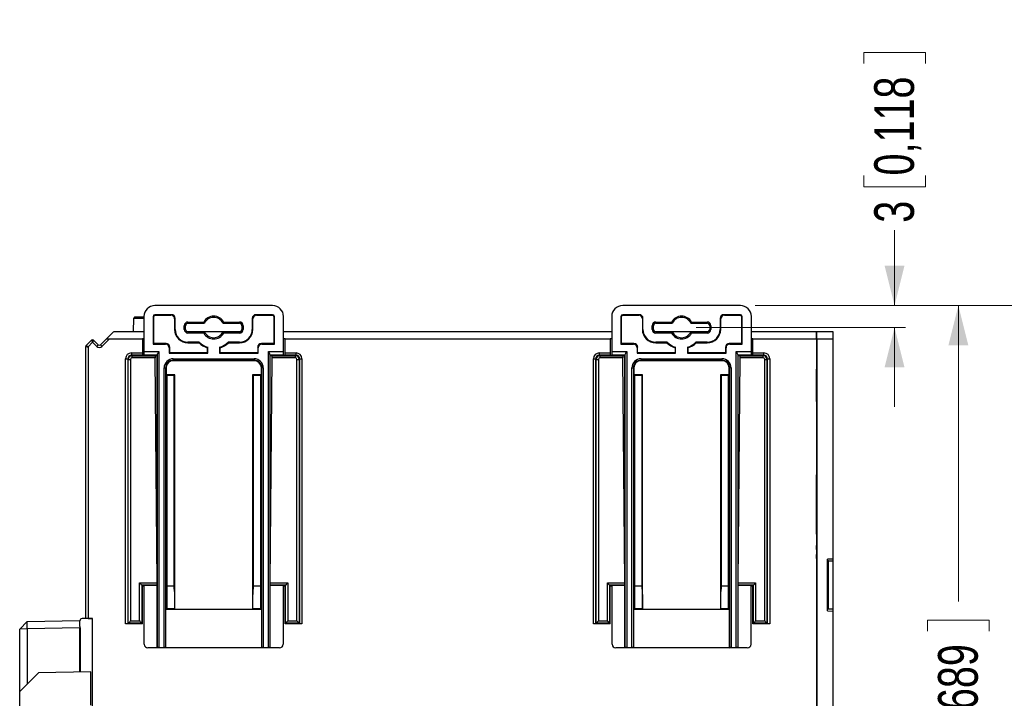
# Model space of a CAD drawing. Header units: millimetres. Extents: x 0 to 840, y 0 to 594.
# Tile 75 of 77: x 634 to 768, y 333 to 425. Entities that reach past the tile are written whole.
import ezdxf

# ---------------------------------------------------------------- set-up
doc = ezdxf.new("R2010")
doc.units = ezdxf.units.MM
doc.header["$LTSCALE"] = 2
doc.linetypes.add('SLD-Solid', pattern=[0])
doc.styles.add('SLDTEXTSTYLE2', font='ARIALN.TTF', dxfattribs={"width": 0.87})
doc.dimstyles.new('SLDDIMSTYLE0', dxfattribs={"dimtxt": 5.4, "dimasz": 5.4, "dimexe": 0, "dimexo": 0.0625, "dimgap": 1.35, "dimtad": 0, "dimdec": 1, "dimrnd": 1e-09, "dimzin": 12, "dimdsep": 46, "dimtxsty": 'SLDTEXTSTYLE2', "dimsah": 1, "dimcen": 0.09, "dimadec": 0, "dimazin": 3, "dimtfac": 1, "dimtdec": 3, "dimtofl": 0, "dimtmove": 0, "dimatfit": 3, "dimfxl": 1, "dimfrac": 2, "dimtolj": 1, "dimtzin": 12, "dimarcsym": 0})
doc.dimstyles.new('SLDDIMSTYLE1', dxfattribs={"dimtxt": 5.4, "dimasz": 5.4, "dimexe": 0, "dimexo": 0.0625, "dimgap": 1.35, "dimtad": 0, "dimdec": 1, "dimrnd": 1e-09, "dimzin": 12, "dimdsep": 46, "dimtxsty": 'SLDTEXTSTYLE2', "dimsah": 1, "dimcen": 0.09, "dimadec": 0, "dimazin": 3, "dimtfac": 1, "dimtdec": 3, "dimtmove": 0, "dimatfit": 0, "dimfxl": 1, "dimfrac": 2, "dimtolj": 1, "dimtzin": 12, "dimarcsym": 0})

# ---------------------------------------------------------------- blocks, each defined once
blk = doc.blocks.new('_D_11')
at = {"color": 1, "linetype": 'SLD-Solid', "lineweight": 18}
for p, q in [((749.08, 419.15), (749.08, 420.67)), ((749.08, 420.67), (757.48, 420.67)), ((757.48, 420.67), (757.48, 419.15)), ((749.08, 403.93), (749.08, 402.4)), ((757.48, 402.4), (757.48, 403.93)), ((749.08, 402.4), (757.48, 402.4)), ((753.28, 386.24), (753.28, 396.49)), ((734.3, 386.24), (754.78, 386.24)), ((726.3, 383.24), (754.78, 383.24)), ((753.28, 383.24), (753.28, 372.44))]:
    blk.add_line(p, q, dxfattribs=at)
for points in [[(753.28, 386.24), (754.63, 391.64), (751.93, 391.64)], [(753.28, 383.24), (751.93, 377.84), (754.63, 377.84)]]:
    blk.add_solid(points, dxfattribs=at)
at = {"color": 1, "linetype": 'SLD-Solid', "lineweight": 18, "char_height": 5.4, "attachment_point": 1, "rotation": 90, "style": 'SLDTEXTSTYLE2'}
for s, insert in [('0,118', (750.52, 403.93)), ('3', (750.52, 397.5))]:
    blk.add_mtext(s, dxfattribs=dict(at, insert=insert))
blk = doc.blocks.new('_D_12')
at = {"color": 1, "linetype": 'SLD-Solid', "lineweight": 18}
for p, q in [((734.3, 386.24), (763.46, 386.24)), ((761.96, 386.24), (761.96, 345.97)), ((757.76, 341.92), (757.76, 343.44)), ((757.76, 343.44), (766.16, 343.44)), ((766.16, 343.44), (766.16, 341.92)), ((757.76, 326.69), (757.76, 325.17)), ((766.16, 325.17), (766.16, 326.69)), ((757.76, 325.17), (766.16, 325.17)), ((761.96, 267.15), (761.96, 307.41)), ((726.3, 267.15), (763.46, 267.15))]:
    blk.add_line(p, q, dxfattribs=at)
for points in [[(761.96, 386.24), (760.61, 380.84), (763.31, 380.84)], [(761.96, 267.15), (763.31, 272.55), (760.61, 272.55)]]:
    blk.add_solid(points, dxfattribs=at)
at = {"color": 1, "linetype": 'SLD-Solid', "lineweight": 18, "char_height": 5.4, "attachment_point": 1, "rotation": 90, "style": 'SLDTEXTSTYLE2'}
for s, insert in [('4,689', (759.2, 326.69)), ('119,1', (759.2, 308.42))]:
    blk.add_mtext(s, dxfattribs=dict(at, insert=insert))
blk = doc.blocks.new('_D_13')
at = {"color": 1, "linetype": 'SLD-Solid', "lineweight": 18}
for p, q in [((734.3, 386.24), (779.61, 386.24)), ((778.11, 386.24), (778.11, 344.47)), ((773.91, 340.42), (773.91, 341.94)), ((773.91, 341.94), (782.31, 341.94)), ((782.31, 341.94), (782.31, 340.42)), ((773.91, 325.19), (773.91, 323.67)), ((782.31, 323.67), (782.31, 325.19)), ((773.91, 323.67), (782.31, 323.67)), ((778.11, 264.15), (778.11, 305.91)), ((734.3, 264.15), (779.61, 264.15))]:
    blk.add_line(p, q, dxfattribs=at)
for points in [[(778.11, 386.24), (776.76, 380.84), (779.46, 380.84)], [(778.11, 264.15), (779.46, 269.55), (776.76, 269.55)]]:
    blk.add_solid(points, dxfattribs=at)
at = {"color": 1, "linetype": 'SLD-Solid', "lineweight": 18, "char_height": 5.4, "attachment_point": 1, "rotation": 90, "style": 'SLDTEXTSTYLE2'}
for s, insert in [('4,807', (775.35, 325.19)), ('122,1', (775.35, 306.92))]:
    blk.add_mtext(s, dxfattribs=dict(at, insert=insert))

msp = doc.modelspace()

# ---------------------------------------------------------------- linework, layer by layer
at = {"color": 7, "linetype": 'SLD-Solid', "lineweight": 25}
for p, q in [((668.65, 386.24), (652.65, 386.24)), ((732.3, 386.24), (716.3, 386.24)), ((649.72, 384.49), (649.7, 382.69)), ((649.92, 384.69), (649.72, 384.49)), ((651.15, 384.49), (649.72, 384.49)), ((649.92, 384.69), (651.15, 384.69)), ((651.15, 384.74), (651.15, 379.98)), ((652.4, 384.74), (652.4, 380.99)), ((652.48, 384.74), (652.4, 384.74)), ((652.48, 381.06), (652.48, 384.74)), ((654.9, 384.99), (652.65, 384.99)), ((652.65, 384.91), (652.65, 384.99)), ((652.65, 384.91), (654.83, 384.91)), ((654.83, 384.91), (654.9, 384.99)), ((655.4, 384.49), (655.33, 384.41)), ((655.4, 382.99), (655.4, 384.49)), ((665.9, 384.49), (665.9, 382.99)), ((665.98, 384.41), (665.9, 384.49)), ((668.65, 384.99), (666.4, 384.99)), ((666.4, 384.99), (666.48, 384.91)), ((666.48, 384.91), (668.65, 384.91)), ((668.65, 384.91), (668.65, 384.99)), ((668.83, 384.74), (668.9, 384.74)), ((668.83, 384.74), (668.83, 381.06)), ((668.9, 380.99), (668.9, 384.74)), ((670.15, 379.98), (670.15, 384.74)), ((714.8, 384.74), (714.8, 379.98)), ((716.05, 384.74), (716.05, 380.99)), ((716.13, 384.74), (716.05, 384.74)), ((716.13, 381.06), (716.13, 384.74)), ((718.55, 384.99), (716.3, 384.99)), ((716.3, 384.91), (716.3, 384.99)), ((716.3, 384.91), (718.48, 384.91)), ((718.48, 384.91), (718.55, 384.99)), ((719.05, 384.49), (718.98, 384.41)), ((719.05, 382.99), (719.05, 384.49)), ((729.55, 384.49), (729.55, 382.99)), ((729.63, 384.41), (729.55, 384.49)), ((732.3, 384.99), (730.05, 384.99)), ((730.05, 384.99), (730.13, 384.91)), ((730.13, 384.91), (732.3, 384.91)), ((732.3, 384.91), (732.3, 384.99)), ((732.48, 384.74), (732.55, 384.74)), ((732.48, 384.74), (732.48, 381.06)), ((732.55, 380.99), (732.55, 384.74)), ((733.8, 379.98), (733.8, 384.74)), ((655.33, 384.41), (655.33, 382.99)), ((656.65, 382.99), (656.65, 383.49)), ((656.82, 383.49), (656.65, 383.49)), ((656.82, 382.99), (656.82, 383.49)), ((657.15, 383.99), (659.29, 383.99)), ((657.15, 383.82), (657.15, 383.99)), ((657.15, 383.82), (659.4, 383.82)), ((661.9, 383.82), (664.15, 383.82)), ((662.01, 383.99), (664.15, 383.99)), ((664.15, 383.82), (664.15, 383.99)), ((664.48, 383.49), (664.65, 383.49)), ((664.48, 383.49), (664.48, 382.99)), ((664.65, 383.49), (664.65, 382.99)), ((665.98, 382.99), (665.98, 384.41)), ((718.98, 384.41), (718.98, 382.99)), ((720.3, 382.99), (720.3, 383.49)), ((720.47, 383.49), (720.3, 383.49)), ((720.47, 382.99), (720.47, 383.49)), ((720.8, 383.99), (722.94, 383.99)), ((720.8, 383.82), (720.8, 383.99)), ((720.8, 383.82), (723.05, 383.82)), ((725.55, 383.82), (727.8, 383.82)), ((725.66, 383.99), (727.8, 383.99)), ((727.8, 383.82), (727.8, 383.99)), ((728.13, 383.49), (728.3, 383.49)), ((728.13, 383.49), (728.13, 382.99)), ((728.3, 383.49), (728.3, 382.99)), ((729.63, 382.99), (729.63, 384.41)), ((646.04, 381.69), (646.98, 382.63)), ((647.12, 382.69), (651.15, 382.69)), ((655.33, 382.99), (655.4, 382.99)), ((656.82, 382.99), (656.65, 382.99)), ((657.01, 382.69), (664.3, 382.69)), ((657.15, 382.66), (657.15, 382.49)), ((659.4, 382.66), (657.15, 382.66)), ((659.29, 382.49), (657.15, 382.49)), ((664.15, 382.66), (661.9, 382.66)), ((664.15, 382.49), (662.01, 382.49)), ((664.15, 382.66), (664.15, 382.49)), ((664.48, 382.99), (664.65, 382.99)), ((665.98, 382.99), (665.9, 382.99)), ((670.15, 382.69), (714.8, 382.69)), ((718.98, 382.99), (719.05, 382.99)), ((720.47, 382.99), (720.3, 382.99)), ((720.66, 382.69), (727.95, 382.69)), ((720.8, 382.66), (720.8, 382.49)), ((723.05, 382.66), (720.8, 382.66)), ((722.94, 382.49), (720.8, 382.49)), ((727.8, 382.66), (725.55, 382.66)), ((727.8, 382.49), (725.66, 382.49)), ((727.8, 382.66), (727.8, 382.49)), ((728.13, 382.99), (728.3, 382.99)), ((729.63, 382.99), (729.55, 382.99)), ((733.8, 382.69), (742.65, 382.69)), ((742.65, 382.69), (742.65, 381.69)), ((742.65, 382.69), (742.68, 382.69)), ((742.68, 382.69), (742.68, 380.22)), ((742.68, 382.69), (742.68, 382.69)), ((742.68, 381.69), (742.68, 382.69)), ((742.68, 382.69), (744.9, 382.69)), ((744.9, 382.69), (744.9, 381.69)), ((643.25, 343.66), (643.25, 380.66)), ((643.31, 380.8), (644.03, 381.52)), ((644.17, 381.24), (643.55, 380.62)), ((643.55, 380.62), (643.55, 343.65)), ((644.74, 380.67), (644.17, 381.24)), ((644.31, 381.52), (644.95, 380.88)), ((645.23, 380.88), (646.04, 381.69)), ((646.46, 381.69), (645.44, 380.67)), ((646.04, 381.69), (646.46, 381.69)), ((646.46, 381.69), (650.95, 381.69)), ((650.95, 381.69), (650.95, 379.79)), ((651.15, 381.69), (650.95, 381.69)), ((652.48, 381.06), (652.4, 380.99)), ((652.4, 380.99), (654.1, 380.99)), ((654.18, 381.06), (652.48, 381.06)), ((654.1, 380.99), (654.18, 381.06)), ((654.68, 380.56), (654.6, 380.49)), ((654.6, 380.49), (654.6, 379.74)), ((654.68, 379.81), (654.68, 380.56)), ((658.69, 381.24), (657.15, 381.24)), ((657.15, 381.16), (657.15, 381.24)), ((657.15, 381.16), (658.66, 381.16)), ((658.66, 381.16), (658.69, 381.24)), ((659.78, 380.5), (659.78, 379.81)), ((659.85, 379.74), (659.85, 380.55)), ((661.45, 380.55), (661.45, 379.74)), ((661.53, 379.81), (661.53, 380.5)), ((664.15, 381.24), (662.61, 381.24)), ((662.64, 381.16), (662.61, 381.24)), ((662.64, 381.16), (664.15, 381.16)), ((664.15, 381.16), (664.15, 381.24)), ((666.7, 380.49), (666.63, 380.56)), ((666.63, 380.56), (666.63, 379.81)), ((666.7, 379.74), (666.7, 380.49)), ((667.13, 381.06), (667.2, 380.99)), ((668.83, 381.06), (667.13, 381.06)), ((667.2, 380.99), (668.9, 380.99)), ((668.83, 381.06), (668.9, 380.99)), ((670.35, 381.69), (670.15, 381.69)), ((670.35, 381.69), (714.6, 381.69)), ((670.35, 379.79), (670.35, 381.69)), ((714.6, 381.69), (714.6, 379.79)), ((714.8, 381.69), (714.6, 381.69)), ((716.13, 381.06), (716.05, 380.99)), ((716.05, 380.99), (717.75, 380.99)), ((717.83, 381.06), (716.13, 381.06)), ((717.75, 380.99), (717.83, 381.06)), ((718.33, 380.56), (718.25, 380.49)), ((718.25, 380.49), (718.25, 379.74)), ((718.33, 379.81), (718.33, 380.56)), ((722.34, 381.24), (720.8, 381.24)), ((720.8, 381.16), (720.8, 381.24)), ((720.8, 381.16), (722.31, 381.16)), ((722.31, 381.16), (722.34, 381.24)), ((723.43, 380.5), (723.43, 379.81)), ((723.5, 379.74), (723.5, 380.55)), ((725.1, 380.55), (725.1, 379.74)), ((725.18, 379.81), (725.18, 380.5)), ((727.8, 381.24), (726.26, 381.24)), ((726.29, 381.16), (726.26, 381.24)), ((726.29, 381.16), (727.8, 381.16)), ((727.8, 381.16), (727.8, 381.24)), ((730.35, 380.49), (730.28, 380.56)), ((730.28, 380.56), (730.28, 379.81)), ((730.35, 379.74), (730.35, 380.49)), ((730.78, 381.06), (730.85, 380.99)), ((732.48, 381.06), (730.78, 381.06)), ((730.85, 380.99), (732.55, 380.99)), ((732.48, 381.06), (732.55, 380.99)), ((734, 381.69), (733.8, 381.69)), ((734, 381.69), (742.65, 381.69)), ((734, 379.79), (734, 381.69)), ((742.65, 381.69), (742.65, 268.69)), ((742.7, 381.69), (742.68, 381.69)), ((742.7, 381.69), (742.7, 268.69)), ((742.7, 381.69), (744.9, 381.69)), ((744.9, 381.69), (744.9, 351.73)), ((649.46, 379.79), (649.46, 379.49)), ((649.46, 379.79), (650.95, 379.79)), ((649.46, 379.49), (649.53, 379.41)), ((650.95, 379.49), (649.46, 379.49)), ((649.53, 379.41), (649.53, 379.11)), ((649.53, 379.41), (652.68, 379.41)), ((650.95, 379.79), (650.95, 379.49)), ((650.95, 379.44), (650.95, 379.49)), ((652.68, 379.44), (650.95, 379.44)), ((651.15, 379.98), (653.2, 379.98)), ((652.99, 379.48), (651.16, 379.48)), ((651.16, 379.48), (651.2, 379.44)), ((652.68, 379.44), (652.95, 379.44)), ((652.68, 379.41), (652.68, 379.44)), ((652.99, 379.48), (652.95, 379.44)), ((652.95, 339.64), (652.95, 379.44)), ((653, 339.7), (653, 379.58)), ((653.2, 379.98), (653.2, 339.71)), ((654.68, 379.81), (654.6, 379.74)), ((654.6, 379.74), (659.85, 379.74)), ((659.78, 379.81), (654.68, 379.81)), ((659.78, 379.81), (659.85, 379.74)), ((661.53, 379.81), (661.45, 379.74)), ((661.45, 379.74), (666.7, 379.74)), ((666.63, 379.81), (661.53, 379.81)), ((666.63, 379.81), (666.7, 379.74)), ((668.1, 379.98), (670.15, 379.98)), ((668.1, 339.71), (668.1, 379.98)), ((668.3, 379.58), (668.3, 339.7)), ((670.14, 379.48), (668.31, 379.48)), ((668.31, 379.48), (668.35, 379.44)), ((668.35, 339.64), (668.35, 379.44)), ((668.35, 379.44), (668.62, 379.44)), ((670.35, 379.44), (668.62, 379.44)), ((668.62, 379.44), (668.62, 379.41)), ((668.62, 379.41), (671.77, 379.41)), ((670.14, 379.48), (670.1, 379.44)), ((670.35, 379.79), (671.85, 379.79)), ((670.35, 379.49), (670.35, 379.79)), ((670.35, 379.49), (670.35, 379.44)), ((671.85, 379.49), (670.35, 379.49)), ((671.77, 379.41), (671.85, 379.49)), ((671.77, 379.11), (671.77, 379.41)), ((671.85, 379.49), (671.85, 379.79)), ((713.11, 379.79), (713.11, 379.49)), ((713.11, 379.79), (714.6, 379.79)), ((713.11, 379.49), (713.18, 379.41)), ((714.6, 379.49), (713.11, 379.49)), ((713.18, 379.41), (713.18, 379.11)), ((713.18, 379.41), (716.33, 379.41)), ((714.6, 379.79), (714.6, 379.49)), ((714.6, 379.44), (714.6, 379.49)), ((716.33, 379.44), (714.6, 379.44)), ((714.8, 379.98), (716.85, 379.98)), ((716.64, 379.48), (714.81, 379.48)), ((714.81, 379.48), (714.85, 379.44)), ((716.33, 379.41), (716.33, 379.44)), ((716.33, 379.44), (716.6, 379.44)), ((716.64, 379.48), (716.6, 379.44)), ((716.6, 339.64), (716.6, 379.44)), ((716.65, 339.7), (716.65, 379.58)), ((716.85, 379.98), (716.85, 339.71)), ((718.33, 379.81), (718.25, 379.74)), ((718.25, 379.74), (723.5, 379.74)), ((723.43, 379.81), (718.33, 379.81)), ((723.43, 379.81), (723.5, 379.74)), ((725.18, 379.81), (725.1, 379.74)), ((725.1, 379.74), (730.35, 379.74)), ((730.28, 379.81), (725.18, 379.81)), ((730.28, 379.81), (730.35, 379.74)), ((731.75, 379.98), (733.8, 379.98)), ((731.75, 339.71), (731.75, 379.98)), ((731.95, 379.58), (731.95, 339.7)), ((733.79, 379.48), (731.96, 379.48)), ((731.96, 379.48), (732, 379.44)), ((732, 339.64), (732, 379.44)), ((732, 379.44), (732.27, 379.44)), ((734, 379.44), (732.27, 379.44)), ((732.27, 379.44), (732.27, 379.41)), ((732.27, 379.41), (735.42, 379.41)), ((733.79, 379.48), (733.75, 379.44)), ((734, 379.79), (735.5, 379.79)), ((734, 379.49), (734, 379.79)), ((734, 379.49), (734, 379.44)), ((735.5, 379.49), (734, 379.49)), ((735.42, 379.41), (735.5, 379.49)), ((735.42, 379.11), (735.42, 379.41)), ((735.5, 379.49), (735.5, 379.79)), ((742.65, 379.74), (742.7, 379.74)), ((742.7, 379.79), (742.69, 379.79)), ((742.69, 379.79), (742.69, 379.74)), ((742.7, 377.79), (742.7, 379.79)), ((744.9, 379.45), (744.9, 379.45)), ((744.9, 379.45), (744.9, 378.5)), ((648.66, 342.94), (648.66, 378.99)), ((648.66, 378.99), (648.96, 378.99)), ((649.03, 378.91), (648.96, 378.99)), ((648.96, 378.99), (648.96, 342.95)), ((649.03, 343.03), (649.03, 378.91)), ((649.03, 378.91), (649.33, 378.91)), ((649.33, 378.91), (649.33, 343.33)), ((652.68, 379.11), (649.53, 379.11)), ((652.95, 348.48), (652.68, 379.11)), ((655.15, 378.99), (666.15, 378.99)), ((655.15, 378.99), (655.15, 378.79)), ((666.15, 378.79), (655.15, 378.79)), ((655.15, 378.72), (655.15, 378.79)), ((666.15, 378.72), (655.15, 378.72)), ((666.15, 378.99), (666.15, 378.79)), ((666.15, 378.72), (666.15, 378.79)), ((668.35, 348.48), (668.62, 379.11)), ((671.77, 379.11), (668.62, 379.11)), ((671.97, 343.33), (671.97, 378.91)), ((671.97, 378.91), (672.27, 378.91)), ((672.35, 378.99), (672.27, 378.91)), ((672.27, 378.91), (672.27, 343.03)), ((672.35, 342.95), (672.35, 378.99)), ((672.35, 378.99), (672.65, 378.99)), ((672.65, 378.99), (672.65, 342.94)), ((712.31, 378.99), (712.61, 378.99)), ((712.31, 342.94), (712.31, 378.99)), ((712.68, 378.91), (712.61, 378.99)), ((712.61, 378.99), (712.61, 342.95)), ((712.68, 378.91), (712.98, 378.91)), ((712.68, 343.03), (712.68, 378.91)), ((712.98, 378.91), (712.98, 343.33)), ((716.33, 379.11), (713.18, 379.11)), ((716.6, 348.48), (716.33, 379.11)), ((718.8, 378.99), (729.8, 378.99)), ((718.8, 378.99), (718.8, 378.79)), ((729.8, 378.79), (718.8, 378.79)), ((718.8, 378.72), (718.8, 378.79)), ((729.8, 378.72), (718.8, 378.72)), ((729.8, 378.99), (729.8, 378.79)), ((729.8, 378.72), (729.8, 378.79)), ((732, 348.48), (732.27, 379.11)), ((735.42, 379.11), (732.27, 379.11)), ((735.62, 343.33), (735.62, 378.91)), ((735.62, 378.91), (735.92, 378.91)), ((736, 378.99), (735.92, 378.91)), ((735.92, 378.91), (735.92, 343.03)), ((736, 342.95), (736, 378.99)), ((736, 378.99), (736.3, 378.99)), ((736.3, 378.99), (736.3, 342.94)), ((742.7, 378.49), (742.65, 378.49)), ((742.69, 378.49), (742.69, 377.79)), ((742.69, 377.79), (742.7, 377.79)), ((744.9, 378.5), (744.9, 378.5)), ((653.9, 339.71), (653.9, 377.74)), ((653.9, 377.74), (654.1, 377.74)), ((654.1, 377.74), (654.1, 339.7)), ((654.16, 377.74), (654.1, 377.74)), ((654.16, 377.74), (654.16, 376.79)), ((654.16, 376.79), (654.16, 344.9)), ((655.36, 376.79), (654.16, 376.79)), ((654.25, 376.71), (654.16, 376.79)), ((655.28, 376.71), (654.25, 376.71)), ((654.25, 376.71), (654.25, 344.95)), ((655.28, 376.71), (655.36, 376.79)), ((655.28, 347.64), (655.28, 376.71)), ((655.36, 344.9), (655.36, 376.79)), ((665.94, 376.79), (665.94, 344.9)), ((667.14, 376.79), (665.94, 376.79)), ((666.02, 376.71), (665.94, 376.79)), ((667.05, 376.71), (666.02, 376.71)), ((666.02, 376.71), (666.02, 347.64)), ((667.05, 376.71), (667.14, 376.79)), ((667.05, 344.95), (667.05, 376.71)), ((667.14, 377.74), (667.2, 377.74)), ((667.14, 376.79), (667.14, 377.74)), ((667.14, 344.9), (667.14, 376.79)), ((667.4, 377.74), (667.2, 377.74)), ((667.2, 339.7), (667.2, 377.74)), ((667.4, 377.74), (667.4, 339.71)), ((717.55, 339.71), (717.55, 377.74)), ((717.55, 377.74), (717.75, 377.74)), ((717.75, 377.74), (717.75, 339.7)), ((717.81, 377.74), (717.75, 377.74)), ((717.81, 377.74), (717.81, 376.79)), ((717.81, 376.79), (717.81, 344.9)), ((717.9, 376.71), (717.81, 376.79)), ((719.01, 376.79), (717.81, 376.79)), ((718.93, 376.71), (717.9, 376.71)), ((717.9, 376.71), (717.9, 344.95)), ((718.93, 376.71), (719.01, 376.79)), ((718.93, 347.64), (718.93, 376.71)), ((719.01, 344.9), (719.01, 376.79)), ((729.59, 376.79), (729.59, 344.9)), ((730.79, 376.79), (729.59, 376.79)), ((729.67, 376.71), (729.59, 376.79)), ((729.67, 376.71), (729.67, 347.64)), ((730.7, 376.71), (729.67, 376.71)), ((730.7, 376.71), (730.79, 376.79)), ((730.7, 344.95), (730.7, 376.71)), ((730.79, 377.74), (730.85, 377.74)), ((730.79, 376.79), (730.79, 377.74)), ((730.79, 344.9), (730.79, 376.79)), ((731.05, 377.74), (730.85, 377.74)), ((730.85, 339.7), (730.85, 377.74)), ((731.05, 377.74), (731.05, 339.71)), ((742.66, 377.57), (742.66, 373.19)), ((742.66, 373.19), (742.66, 377.57)), ((742.66, 377.57), (742.66, 377.57)), ((742.67, 377.57), (742.67, 373.19)), ((742.67, 373.19), (742.67, 377.57)), ((742.67, 377.57), (742.67, 377.57)), ((742.65, 373.19), (742.7, 373.19)), ((742.7, 373.34), (742.69, 373.34)), ((742.69, 373.34), (742.69, 373.19)), ((742.7, 363.04), (742.7, 373.34)), ((744.9, 372.78), (744.9, 363.6)), ((744.9, 372.78), (744.9, 372.78)), ((742.65, 363.19), (742.7, 363.19)), ((742.66, 363.19), (742.66, 355.12)), ((742.66, 355.12), (742.66, 363.19)), ((742.67, 363.19), (742.67, 355.12)), ((742.67, 355.12), (742.67, 363.19)), ((742.69, 363.19), (742.69, 363.04)), ((742.69, 363.04), (742.7, 363.04)), ((744.9, 363.6), (744.9, 363.6)), ((742.66, 355.12), (742.66, 355.12)), ((742.67, 355.12), (742.67, 355.12)), ((742.67, 353.59), (742.68, 353.59)), ((742.67, 353.58), (742.67, 353.59)), ((742.68, 353.59), (742.68, 353.58)), ((742.68, 353.58), (742.68, 353.58)), ((742.69, 353.05), (742.69, 352.33)), ((742.67, 351.79), (742.67, 351.81)), ((742.68, 351.79), (742.67, 351.79)), ((742.68, 351.81), (742.68, 351.79)), ((742.68, 351.81), (742.68, 351.81)), ((742.7, 351.69), (742.69, 351.69)), ((742.69, 351.69), (742.69, 351.49)), ((742.7, 351.49), (742.7, 351.69)), ((744.9, 351.73), (744.15, 351.72)), ((744.15, 344.67), (744.15, 351.72)), ((744.15, 351.49), (744.15, 344.9)), ((744.3, 351.49), (744.15, 351.49)), ((744.15, 351.49), (744.15, 351.49)), ((744.3, 344.9), (744.3, 351.49)), ((744.3, 351.49), (744.9, 351.48)), ((744.9, 351.73), (744.9, 351.48)), ((744.9, 351.48), (744.9, 344.9)), ((650.57, 348.48), (652.95, 348.48)), ((650.57, 343.33), (650.57, 348.48)), ((668.35, 348.48), (670.73, 348.48)), ((670.73, 348.48), (670.73, 343.33)), ((714.22, 348.48), (716.6, 348.48)), ((714.22, 343.33), (714.22, 348.48)), ((732, 348.48), (734.38, 348.48)), ((734.38, 348.48), (734.38, 343.33)), ((650.87, 348.18), (650.87, 343.03)), ((652.95, 348.18), (650.87, 348.18)), ((650.87, 348.18), (650.95, 348.09)), ((652.95, 348.15), (650.95, 348.15)), ((650.95, 348.15), (650.95, 348.09)), ((650.95, 342.94), (650.95, 348.09)), ((650.95, 348.09), (651.2, 348.09)), ((651.2, 340.14), (651.2, 348.15)), ((652.95, 348.18), (652.95, 348.15)), ((654.25, 348.09), (655.28, 348.09)), ((655.28, 347.64), (655.3, 346.9)), ((666, 346.9), (666.02, 347.64)), ((666.02, 348.09), (667.05, 348.09)), ((670.43, 348.18), (668.35, 348.18)), ((668.35, 348.18), (668.35, 348.15)), ((670.35, 348.15), (668.35, 348.15)), ((670.1, 348.15), (670.1, 340.14)), ((670.1, 348.09), (670.35, 348.09)), ((670.43, 348.18), (670.35, 348.09)), ((670.35, 348.15), (670.35, 348.09)), ((670.35, 342.94), (670.35, 348.09)), ((670.43, 343.03), (670.43, 348.18)), ((716.6, 348.18), (714.52, 348.18)), ((714.52, 348.18), (714.52, 343.03)), ((714.52, 348.18), (714.6, 348.09)), ((716.6, 348.15), (714.6, 348.15)), ((714.6, 348.15), (714.6, 348.09)), ((714.6, 342.94), (714.6, 348.09)), ((714.6, 348.09), (714.85, 348.09)), ((714.85, 340.14), (714.85, 348.15)), ((716.6, 348.18), (716.6, 348.15)), ((717.9, 348.09), (718.93, 348.09)), ((718.93, 347.64), (718.95, 346.9)), ((729.65, 346.9), (729.67, 347.64)), ((729.67, 348.09), (730.7, 348.09)), ((734.08, 348.18), (732, 348.18)), ((732, 348.18), (732, 348.15)), ((734, 348.15), (732, 348.15)), ((733.75, 348.15), (733.75, 340.14)), ((733.75, 348.09), (734, 348.09)), ((734.08, 348.18), (734, 348.09)), ((734, 348.15), (734, 348.09)), ((734, 342.94), (734, 348.09)), ((734.08, 343.03), (734.08, 348.18)), ((655.3, 346.9), (655.32, 346.89)), ((655.32, 346.89), (655.32, 344.95)), ((665.98, 346.89), (666, 346.9)), ((665.98, 344.95), (665.98, 346.89)), ((718.95, 346.9), (718.97, 346.89)), ((718.97, 346.89), (718.97, 344.95)), ((729.63, 346.89), (729.65, 346.9)), ((729.63, 344.95), (729.63, 346.89)), ((654.16, 344.9), (654.15, 344.89)), ((654.15, 339.64), (654.15, 344.89)), ((667.15, 344.89), (654.15, 344.89)), ((654.21, 344.95), (654.16, 344.9)), ((654.16, 344.9), (655.36, 344.9)), ((655.32, 344.95), (654.21, 344.95)), ((655.32, 344.95), (655.36, 344.9)), ((655.36, 344.9), (665.94, 344.9)), ((665.98, 344.95), (665.94, 344.9)), ((665.94, 344.9), (667.14, 344.9)), ((667.09, 344.95), (665.98, 344.95)), ((667.09, 344.95), (667.14, 344.9)), ((667.14, 344.9), (667.15, 344.89)), ((667.15, 344.89), (667.15, 339.64)), ((717.81, 344.9), (717.8, 344.89)), ((717.8, 339.64), (717.8, 344.89)), ((730.8, 344.89), (717.8, 344.89)), ((717.86, 344.95), (717.81, 344.9)), ((717.81, 344.9), (719.01, 344.9)), ((718.97, 344.95), (717.86, 344.95)), ((718.97, 344.95), (719.01, 344.9)), ((719.01, 344.9), (729.59, 344.9)), ((729.63, 344.95), (729.59, 344.9)), ((729.59, 344.9), (730.79, 344.9)), ((730.74, 344.95), (729.63, 344.95)), ((730.74, 344.95), (730.79, 344.9)), ((730.79, 344.9), (730.8, 344.89)), ((730.8, 344.89), (730.8, 339.64)), ((742.69, 344.89), (742.69, 344.69)), ((742.69, 344.69), (742.7, 344.69)), ((742.7, 344.69), (742.7, 344.89)), ((744.3, 344.9), (744.15, 344.9)), ((744.15, 344.9), (744.15, 344.9)), ((744.15, 344.67), (744.9, 344.65)), ((744.9, 344.9), (744.3, 344.9)), ((744.9, 344.9), (744.9, 344.65)), ((744.9, 344.65), (744.9, 305.73)), ((635.25, 343.23), (634.25, 342.2)), ((635.25, 343.23), (642.45, 343.36)), ((635.25, 342.23), (635.25, 343.23)), ((642.45, 342.54), (642.45, 343.33)), ((643.25, 343.64), (642.75, 343.63)), ((643.25, 343.64), (643.25, 343.66)), ((644.15, 343.64), (643.25, 343.64)), ((643.55, 343.65), (644.15, 343.64)), ((644.15, 329.85), (644.15, 343.64)), ((648.96, 342.95), (649.03, 343.03)), ((650.87, 343.03), (649.03, 343.03)), ((649.33, 343.33), (650.57, 343.33)), ((650.87, 343.03), (650.95, 342.94)), ((670.35, 342.94), (670.43, 343.03)), ((670.73, 343.33), (670.43, 343.03)), ((672.27, 343.03), (670.43, 343.03)), ((670.73, 343.33), (671.97, 343.33)), ((671.97, 343.33), (672.27, 343.03)), ((672.27, 343.03), (672.35, 342.95)), ((712.61, 342.95), (712.68, 343.03)), ((712.68, 343.03), (712.98, 343.33)), ((714.52, 343.03), (712.68, 343.03)), ((712.98, 343.33), (714.22, 343.33)), ((714.52, 343.03), (714.22, 343.33)), ((714.52, 343.03), (714.6, 342.94)), ((734, 342.94), (734.08, 343.03)), ((735.92, 343.03), (734.08, 343.03)), ((734.38, 343.33), (735.62, 343.33)), ((735.92, 343.03), (736, 342.95)), ((635.25, 342.23), (634.25, 342.2)), ((634.25, 333.71), (634.25, 342.2)), ((642.45, 342.36), (635.25, 342.23)), ((635.25, 342.23), (635.25, 334.71)), ((642.45, 342.54), (642.45, 342.36)), ((642.45, 342.39), (642.48, 342.39)), ((642.45, 336.36), (642.45, 342.36)), ((642.48, 342.39), (642.48, 336.36)), ((650.95, 342.94), (648.66, 342.94)), ((672.65, 342.94), (670.35, 342.94)), ((714.6, 342.94), (712.31, 342.94)), ((736.3, 342.94), (734, 342.94)), ((642.48, 339.91), (642.45, 339.91)), ((652.95, 339.64), (651.7, 339.64)), ((652.95, 339.64), (653, 339.7)), ((654.15, 339.64), (652.95, 339.64)), ((653.2, 339.71), (653.9, 339.71)), ((654.1, 339.7), (654.15, 339.64)), ((667.15, 339.64), (654.15, 339.64)), ((667.15, 339.64), (667.2, 339.7)), ((668.35, 339.64), (667.15, 339.64)), ((667.4, 339.71), (668.1, 339.71)), ((668.35, 339.64), (668.3, 339.7)), ((669.6, 339.64), (668.35, 339.64)), ((716.6, 339.64), (715.35, 339.64)), ((716.6, 339.64), (716.65, 339.7)), ((717.8, 339.64), (716.6, 339.64)), ((716.85, 339.71), (717.55, 339.71)), ((717.75, 339.7), (717.8, 339.64)), ((730.8, 339.64), (717.8, 339.64)), ((730.8, 339.64), (730.85, 339.7)), ((732, 339.64), (730.8, 339.64)), ((731.05, 339.71), (731.75, 339.71)), ((732, 339.64), (731.95, 339.7)), ((733.25, 339.64), (732, 339.64)), ((636.8, 336.26), (634.25, 333.71)), ((643.95, 336.38), (636.8, 336.26)), ((643.95, 331.86), (643.95, 336.38)), ((634.25, 331.61), (634.25, 333.71))]:
    msp.add_line(p, q, dxfattribs=at)
at = {"color": 8, "linetype": 'SLD-Solid', "lineweight": 25}
for p, q in [((742.68, 380.22), (742.65, 380.19)), ((742.65, 353.58), (742.67, 353.58)), ((742.69, 353.05), (742.65, 353.05)), ((742.69, 352.33), (742.65, 352.33)), ((742.67, 351.81), (742.65, 351.81))]:
    msp.add_line(p, q, dxfattribs=at)
at = {"color": 7, "linetype": 'SLD-Solid', "lineweight": 25, "flags": 128}
for points in [[(643.25, 380.66), (643.26, 380.66), (643.27, 380.66), (643.3, 380.65), (643.34, 380.65), (643.38, 380.64), (643.44, 380.63), (643.49, 380.63), (643.55, 380.62)], [(643.31, 380.8), (643.31, 380.8), (643.32, 380.79), (643.34, 380.78), (643.37, 380.76), (643.4, 380.74), (643.43, 380.71), (643.47, 380.68), (643.51, 380.65), (643.55, 380.62)], [(644.03, 381.52), (644.03, 381.52), (644.04, 381.5), (644.05, 381.47), (644.07, 381.44), (644.09, 381.4), (644.12, 381.35), (644.14, 381.29), (644.17, 381.24)], [(644.31, 381.52), (644.31, 381.52), (644.3, 381.5), (644.29, 381.47), (644.27, 381.44), (644.25, 381.4), (644.22, 381.35), (644.2, 381.29), (644.17, 381.24)], [(644.95, 380.88), (644.94, 380.88), (644.93, 380.87), (644.91, 380.85), (644.89, 380.82), (644.85, 380.79), (644.82, 380.75), (644.78, 380.71), (644.74, 380.67)], [(645.23, 380.88), (645.24, 380.88), (645.25, 380.87), (645.27, 380.85), (645.29, 380.82), (645.33, 380.79), (645.36, 380.75), (645.4, 380.71), (645.44, 380.67)], [(652.68, 379.41), (652.68, 379.4), (652.68, 379.39), (652.68, 379.36), (652.68, 379.32), (652.68, 379.28), (652.68, 379.22), (652.68, 379.17), (652.68, 379.11)], [(668.62, 379.11), (668.62, 379.17), (668.62, 379.22), (668.62, 379.28), (668.62, 379.32), (668.62, 379.36), (668.62, 379.39), (668.62, 379.4), (668.62, 379.41)], [(716.33, 379.41), (716.33, 379.4), (716.33, 379.39), (716.33, 379.36), (716.33, 379.32), (716.33, 379.28), (716.33, 379.22), (716.33, 379.17), (716.33, 379.11)], [(732.27, 379.11), (732.27, 379.17), (732.27, 379.22), (732.27, 379.28), (732.27, 379.32), (732.27, 379.36), (732.27, 379.39), (732.27, 379.4), (732.27, 379.41)], [(650.87, 348.18), (650.86, 348.18), (650.84, 348.2), (650.82, 348.23), (650.78, 348.26), (650.73, 348.31), (650.68, 348.36), (650.63, 348.42), (650.57, 348.48)], [(652.95, 348.48), (652.95, 348.42), (652.95, 348.36), (652.95, 348.31), (652.95, 348.26), (652.95, 348.23), (652.95, 348.2), (652.95, 348.18), (652.95, 348.18)], [(668.35, 348.18), (668.35, 348.18), (668.35, 348.2), (668.35, 348.23), (668.35, 348.26), (668.35, 348.31), (668.35, 348.36), (668.35, 348.42), (668.35, 348.48)], [(670.73, 348.48), (670.68, 348.42), (670.62, 348.36), (670.57, 348.31), (670.52, 348.26), (670.49, 348.23), (670.46, 348.2), (670.44, 348.18), (670.43, 348.18)], [(714.52, 348.18), (714.51, 348.18), (714.49, 348.2), (714.47, 348.23), (714.43, 348.26), (714.38, 348.31), (714.33, 348.36), (714.28, 348.42), (714.22, 348.48)], [(716.6, 348.48), (716.6, 348.42), (716.6, 348.36), (716.6, 348.31), (716.6, 348.26), (716.6, 348.23), (716.6, 348.2), (716.6, 348.18), (716.6, 348.18)], [(732, 348.18), (732, 348.18), (732, 348.2), (732, 348.23), (732, 348.26), (732, 348.31), (732, 348.36), (732, 348.42), (732, 348.48)], [(734.38, 348.48), (734.33, 348.42), (734.27, 348.36), (734.22, 348.31), (734.17, 348.26), (734.14, 348.23), (734.11, 348.2), (734.09, 348.18), (734.08, 348.18)], [(649.03, 343.03), (649.04, 343.03), (649.06, 343.05), (649.09, 343.08), (649.12, 343.11), (649.17, 343.16), (649.22, 343.21), (649.28, 343.27), (649.33, 343.33)], [(650.87, 343.03), (650.86, 343.03), (650.84, 343.05), (650.82, 343.08), (650.78, 343.11), (650.73, 343.16), (650.68, 343.21), (650.63, 343.27), (650.57, 343.33)], [(734.38, 343.33), (734.33, 343.27), (734.27, 343.21), (734.22, 343.16), (734.17, 343.11), (734.14, 343.08), (734.11, 343.05), (734.09, 343.03), (734.08, 343.03)], [(735.62, 343.33), (735.68, 343.27), (735.73, 343.21), (735.78, 343.16), (735.83, 343.11), (735.87, 343.08), (735.89, 343.05), (735.91, 343.03), (735.92, 343.03)]]:
    msp.add_lwpolyline(points, dxfattribs=at)
at = {"color": 7, "linetype": 'SLD-Solid', "lineweight": 25}
for centre, radius, start, end in [((652.65, 384.74), 1.5, 90, 180), ((668.65, 384.74), 1.5, 0, 90), ((716.3, 384.74), 1.5, 90, 180), ((732.3, 384.74), 1.5, 0, 90), ((652.65, 384.74), 0.25, 90, 180), ((652.65, 384.74), 0.174, 90, 180), ((660.65, 383.24), 1.55, 28.9385, 151.0615), ((660.65, 383.24), 1.38, 24.8234, 155.1766), ((668.65, 384.74), 0.25, 0, 90), ((668.65, 384.74), 0.174, 0, 90), ((716.3, 384.74), 0.25, 90, 180), ((716.3, 384.74), 0.174, 90, 180), ((724.3, 383.24), 1.55, 28.9385, 151.0615), ((724.3, 383.24), 1.38, 24.8234, 155.1766), ((732.3, 384.74), 0.25, 0, 90), ((732.3, 384.74), 0.174, 0, 90), ((657.15, 383.49), 0.5, 90, 180), ((657.15, 383.49), 0.329, 90, 180), ((664.15, 383.49), 0.5, 0, 90), ((664.15, 383.49), 0.329, 0, 90), ((720.8, 383.49), 0.5, 90, 180), ((720.8, 383.49), 0.329, 90, 180), ((727.8, 383.49), 0.5, 0, 90), ((727.8, 383.49), 0.329, 0, 90), ((647.12, 382.49), 0.2, 90, 135), ((657.15, 382.99), 1.83, 180, 270), ((657.15, 382.99), 1.75, 180, 270), ((657.15, 382.99), 0.5, 180, 270), ((657.15, 382.99), 0.329, 180, 270), ((660.65, 383.24), 1.55, 208.9385, 331.0615), ((660.65, 383.24), 1.38, 204.8234, 335.1766), ((664.15, 382.99), 0.5, 270, 0), ((664.15, 382.99), 1.75, 270, 0), ((664.15, 382.99), 0.329, 270, 0), ((664.15, 382.99), 1.83, 270, 0), ((720.8, 382.99), 1.83, 180, 270), ((720.8, 382.99), 1.75, 180, 270), ((720.8, 382.99), 0.5, 180, 270), ((720.8, 382.99), 0.329, 180, 270), ((724.3, 383.24), 1.55, 208.9385, 331.0615), ((724.3, 383.24), 1.38, 204.8234, 335.1766), ((727.8, 382.99), 0.5, 270, 0), ((727.8, 382.99), 1.75, 270, 0), ((727.8, 382.99), 1.83, 270, 0), ((727.8, 382.99), 0.329, 270, 0), ((643.45, 380.66), 0.2, 135, 180), ((644.17, 381.38), 0.2, 45, 135), ((645.09, 381.03), 0.5, 225, 315), ((645.09, 381.03), 0.2, 225, 315), ((660.65, 383.24), 2.88, 226.2058, 252.2674), ((660.65, 383.24), 2.8, 225.5847, 253.3985), ((660.65, 383.24), 2.8, 286.6015, 314.4153), ((660.65, 383.24), 2.88, 287.7326, 313.7942), ((724.3, 383.24), 2.88, 226.2058, 252.2674), ((724.3, 383.24), 2.8, 225.5847, 253.3985), ((724.3, 383.24), 2.8, 286.6015, 314.4153), ((724.3, 383.24), 2.88, 287.7326, 313.7942), ((655.15, 377.74), 1.25, 90, 180), ((655.15, 377.74), 1.05, 90, 180), ((655.15, 377.74), 0.987, 90, 180), ((666.15, 377.74), 1.25, 0, 90), ((666.15, 377.74), 1.05, 0, 90), ((666.15, 377.74), 0.987, 0, 90), ((718.8, 377.74), 1.25, 90, 180), ((718.8, 377.74), 1.05, 90, 180), ((718.8, 377.74), 0.987, 90, 180), ((729.8, 377.74), 1.25, 0, 90), ((729.8, 377.74), 1.05, 0, 90), ((729.8, 377.74), 0.987, 0, 90), ((642.75, 343.33), 0.3, 91, 180)]:
    msp.add_arc(centre, radius, start, end, dxfattribs=at)
at = {"color": 8, "linetype": 'SLD-Solid', "lineweight": 25}
for centre, start, end in [((742.43, 353.58), 329.8366, 0.0007), ((742.43, 351.81), 359.999, 30.1638)]:
    msp.add_arc(centre, 0.25, start, end, dxfattribs=at)
at = {"color": 7, "linetype": 'SLD-Solid', "lineweight": 25}
for centre, major_axis, ratio, start_param, end_param in [((654.83, 384.41), (-0.354, -0.354), 0.999315, 2.356537, 3.926648), ((654.9, 384.49), (-0.354, -0.354), 0.999315, 2.356537, 3.926648), ((666.4, 384.49), (0.354, -0.354), 0.999315, 2.356537, 3.926648), ((666.48, 384.41), (0.354, -0.354), 0.999315, 2.356537, 3.926648), ((718.48, 384.41), (-0.354, -0.354), 0.999315, 2.356537, 3.926648), ((718.55, 384.49), (-0.354, -0.354), 0.999315, 2.356537, 3.926648), ((730.05, 384.49), (0.354, -0.354), 0.999315, 2.356537, 3.926648), ((730.13, 384.41), (0.354, -0.354), 0.999315, 2.356537, 3.926648), ((654.1, 380.49), (-0.354, -0.354), 0.999315, 2.356537, 3.926648), ((654.18, 380.56), (-0.354, -0.354), 0.999315, 2.356537, 3.926648), ((667.13, 380.56), (0.354, -0.354), 0.999315, 2.356537, 3.926648), ((667.2, 380.49), (0.354, -0.354), 0.999315, 2.356537, 3.926648), ((717.75, 380.49), (-0.354, -0.354), 0.999315, 2.356537, 3.926648), ((717.83, 380.56), (-0.354, -0.354), 0.999315, 2.356537, 3.926648), ((730.78, 380.56), (0.354, -0.354), 0.999315, 2.356537, 3.926648), ((730.85, 380.49), (0.354, -0.354), 0.999315, 2.356537, 3.926648), ((649.46, 378.99), (0.566, -0.566), 0.999695, 2.356347, 3.926839), ((649.46, 378.99), (0.354, -0.354), 0.99933, 2.356347, 3.926839), ((649.53, 378.91), (0.354, 0.354), 0.999939, 0.78555, 2.356042), ((651.16, 379.98), (0, 0.5), 0.026186, 1.570796, 3.115413), ((652.99, 379.98), (0, 0.5), 0.026186, 3.167773, 3.798247), ((668.31, 379.98), (0, 0.5), 0.026186, 2.484938, 3.115413), ((670.14, 379.98), (0, 0.5), 0.026186, 3.167773, 4.712389), ((671.77, 378.91), (0.354, -0.354), 0.999939, 0.78555, 2.356042), ((671.85, 378.99), (0.566, 0.566), 0.999695, 5.497939, 7.068431), ((671.85, 378.99), (0.354, 0.354), 0.99933, 5.497939, 7.068431), ((713.11, 378.99), (0.566, -0.566), 0.999695, 2.356347, 3.926839), ((713.11, 378.99), (-0.354, 0.354), 0.99933, 5.497939, 7.068431), ((713.18, 378.91), (0.354, 0.354), 0.999939, 0.78555, 2.356042), ((714.81, 379.98), (0, 0.5), 0.026186, 1.570796, 3.115413), ((716.64, 379.98), (0, 0.5), 0.026186, 3.167773, 3.798247), ((731.96, 379.98), (0, 0.5), 0.026186, 2.484938, 3.115413), ((733.79, 379.98), (0, 0.5), 0.026186, 3.167773, 4.712389), ((735.42, 378.91), (0.354, -0.354), 0.999939, 0.78555, 2.356042), ((735.5, 378.99), (0.566, 0.566), 0.999695, 5.497939, 7.068431), ((735.5, 378.99), (0.354, 0.354), 0.99933, 5.497939, 7.068431), ((649.53, 378.91), (0.141, -0.141), 0.999695, 2.356347, 3.926839), ((671.77, 378.91), (0.141, 0.141), 0.999695, 5.497939, 7.068431), ((713.18, 378.91), (0.141, -0.141), 0.999695, 2.356347, 3.926839), ((735.42, 378.91), (0.141, 0.141), 0.999695, 5.497939, 7.068431), ((742.43, 353.58), (0.25, 0), 0.999951, 5.815799, 6.283185), ((742.42, 353.58), (0, 0.25), 0.999958, 4.306903, 4.712389), ((742.68, 353.03), (0, 0.551), 0.004571, 4.755353, 6.283186), ((742.68, 352.36), (0, 0.551), 0.004571, 3.141592, 4.669425), ((742.43, 351.81), (0.25, 0), 0.999951, 0, 0.467386), ((742.42, 351.81), (0, 0.25), 0.999958, 4.712389, 5.117875), ((643.55, 343.65), (0.3, -0.005), 0.007815, 1.570933, 3.141729), ((648.66, 342.95), (0.3, 0), 0.017455, 4.712389, 6.265732), ((672.65, 342.95), (0.3, 0), 0.017455, 3.159046, 4.712389), ((712.31, 342.95), (0.3, 0), 0.017455, 4.712389, 6.265732), ((736.3, 342.95), (0.3, 0), 0.017455, 3.159046, 4.712389), ((651.7, 340.14), (-0.354, -0.354), 0.999315, 5.49813, 7.068241), ((653.2, 339.7), (0.2, 0), 0.034921, 1.570796, 3.115413), ((653.9, 339.7), (0.2, 0), 0.034921, 0.02618, 1.570796), ((667.4, 339.7), (0.2, 0), 0.034921, 1.570796, 3.115413), ((668.1, 339.7), (0.2, 0), 0.034921, 0.02618, 1.570796), ((669.6, 340.14), (0.354, -0.354), 0.999315, 5.49813, 7.068241), ((715.35, 340.14), (-0.354, -0.354), 0.999315, 5.49813, 7.068241), ((716.85, 339.7), (0.2, 0), 0.034921, 1.570796, 3.115413), ((717.55, 339.7), (0.2, 0), 0.034921, 0.02618, 1.570796), ((731.05, 339.7), (0.2, 0), 0.034921, 1.570796, 3.115413), ((731.75, 339.7), (0.2, 0), 0.034921, 0.02618, 1.570796), ((733.25, 340.14), (0.354, -0.354), 0.999315, 5.49813, 7.068241)]:
    msp.add_ellipse(centre, major_axis=major_axis, ratio=ratio, start_param=start_param, end_param=end_param, dxfattribs=at)
for points, knots in [([(659.4, 383.82), (659.38, 383.85), (659.36, 383.88), (659.34, 383.91), (659.33, 383.94), (659.31, 383.96), (659.29, 383.99)], [0, 0, 0, 0, 0.002664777, 0.002664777, 0.002664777, 0.004904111, 0.004904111, 0.004904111, 0.004904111]), ([(661.9, 383.82), (661.92, 383.85), (661.94, 383.88), (661.96, 383.91), (661.98, 383.94), (661.99, 383.96), (662.01, 383.99)], [0, 0, 0, 0, 0.002664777, 0.002664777, 0.002664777, 0.004904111, 0.004904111, 0.004904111, 0.004904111]), ([(723.05, 383.82), (723.03, 383.85), (723.01, 383.88), (722.99, 383.91), (722.98, 383.94), (722.96, 383.96), (722.94, 383.99)], [0, 0, 0, 0, 0.002664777, 0.002664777, 0.002664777, 0.004904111, 0.004904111, 0.004904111, 0.004904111]), ([(725.55, 383.82), (725.57, 383.85), (725.59, 383.88), (725.61, 383.91), (725.63, 383.94), (725.64, 383.96), (725.66, 383.99)], [0, 0, 0, 0, 0.002664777, 0.002664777, 0.002664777, 0.004904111, 0.004904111, 0.004904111, 0.004904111]), ([(659.4, 382.66), (659.38, 382.63), (659.36, 382.6), (659.34, 382.57), (659.33, 382.54), (659.31, 382.51), (659.29, 382.49)], [0, 0, 0, 0, 0.002664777, 0.002664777, 0.002664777, 0.004904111, 0.004904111, 0.004904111, 0.004904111]), ([(661.9, 382.66), (661.92, 382.63), (661.94, 382.6), (661.96, 382.57), (661.98, 382.54), (661.99, 382.51), (662.01, 382.49)], [0, 0, 0, 0, 0.002664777, 0.002664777, 0.002664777, 0.004904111, 0.004904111, 0.004904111, 0.004904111]), ([(723.05, 382.66), (723.03, 382.63), (723.01, 382.6), (722.99, 382.57), (722.98, 382.54), (722.96, 382.51), (722.94, 382.49)], [0, 0, 0, 0, 0.002664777, 0.002664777, 0.002664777, 0.004904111, 0.004904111, 0.004904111, 0.004904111]), ([(725.55, 382.66), (725.57, 382.63), (725.59, 382.6), (725.61, 382.57), (725.63, 382.54), (725.64, 382.51), (725.66, 382.49)], [0, 0, 0, 0, 0.002664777, 0.002664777, 0.002664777, 0.004904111, 0.004904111, 0.004904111, 0.004904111]), ([(653, 379.58), (653, 379.63), (653.03, 379.7), (653.11, 379.84), (653.15, 379.91), (653.2, 379.98)], [0, 0, 0, 0, 0.5, 0.5, 1, 1, 1, 1]), ([(668.3, 379.58), (668.3, 379.63), (668.27, 379.7), (668.19, 379.84), (668.15, 379.91), (668.1, 379.98)], [0, 0, 0, 0, 0.5, 0.5, 1, 1, 1, 1]), ([(716.65, 379.58), (716.65, 379.63), (716.68, 379.7), (716.76, 379.84), (716.8, 379.91), (716.85, 379.98)], [0, 0, 0, 0, 0.5, 0.5, 1, 1, 1, 1]), ([(731.95, 379.58), (731.95, 379.63), (731.92, 379.7), (731.84, 379.84), (731.8, 379.91), (731.75, 379.98)], [0, 0, 0, 0, 0.5, 0.5, 1, 1, 1, 1]), ([(742.65, 380.33), (742.67, 380.3), (742.68, 380.26), (742.68, 380.22), (742.68, 380.22)], [0, 0, 0, 0, 0.975296, 1, 1, 1, 1])]:
    msp.add_open_spline(points, degree=3, knots=knots, dxfattribs=at)
for points in [[(659.78, 380.5), (659.8, 380.52), (659.83, 380.54), (659.85, 380.55)], [(661.53, 380.5), (661.5, 380.52), (661.48, 380.54), (661.45, 380.55)], [(723.43, 380.5), (723.45, 380.52), (723.48, 380.54), (723.5, 380.55)], [(725.18, 380.5), (725.15, 380.52), (725.13, 380.54), (725.1, 380.55)]]:
    msp.add_open_spline(points, degree=3, dxfattribs=at)

# ---------------------------------------------------------------- dimensions: what is measured, and where the dimension line sits
at = {"color": 1, "linetype": 'SLD-Solid', "lineweight": 18}
for base, p2, dimstyle, picture, middle in [((753.28, 383.24), (724.3, 383.24), 'SLDDIMSTYLE1', '_D_11', (753.28, 409.85)), ((761.96, 267.15), (724.3, 267.15), 'SLDDIMSTYLE0', '_D_12', (761.96, 326.69)), ((778.11, 264.15), (732.3, 264.15), 'SLDDIMSTYLE0', '_D_13', (778.11, 325.19))]:
    dim = msp.add_linear_dim(base=base, p1=(732.3, 386.24), p2=p2, angle=90, dimstyle=dimstyle, dxfattribs=at)
    dim.commit()
    dim.dimension.update_dxf_attribs({"geometry": picture, "text_midpoint": middle, "dimtype": 160})

doc.saveas('drawing.dxf')
